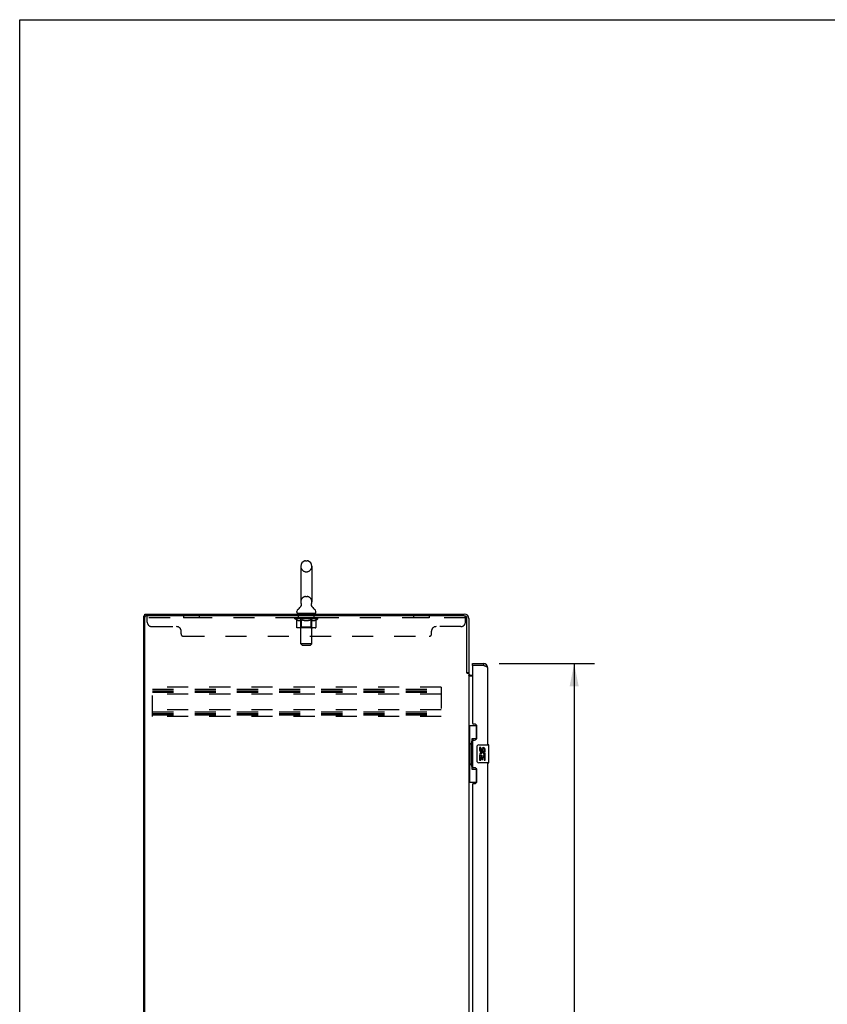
# Model space of a CAD drawing. Header units: inches. Extents: x 0 to 212, y 0 to 138.
# Tile 5 of 12: x 0 to 45, y 83 to 138. Entities that reach past the tile are written whole.
import ezdxf

# ---------------------------------------------------------------- set-up
doc = ezdxf.new("R2010")
doc.units = ezdxf.units.IN
doc.header["$LTSCALE"] = 11.6875
doc.header["$MEASUREMENT"] = 0
doc.linetypes.add('HIDDEN', pattern=[0.2, 0.1, -0.1])
doc.layers.get('0').update_dxf_attribs({"linetype": 'CONTINUOUS'})
for name, color, linetype in [('02___PRT_ALL_AXES', 7, 'CONTINUOUS'), ('DEFAULT_2', 8, 'HIDDEN'), ('DIMENSIONS', 7, 'CONTINUOUS')]:
    doc.layers.add(name, color=color, linetype=linetype)
doc.styles.get("Standard").update_dxf_attribs({"font": 'arial.ttf'})
doc.dimstyles.new('DIMSTYLE_1', dxfattribs={"dimtxt": 0.9375, "dimasz": 1.25, "dimexe": 0.09, "dimexo": 0.07, "dimgap": 0.0375, "dimtad": 0, "dimtih": 1, "dimtoh": 1, "dimzin": 4, "dimdsep": 46, "dimtxsty": 'Standard', "dimblk": '_FILLED', "dimblk1": '_FILLED', "dimblk2": '_FILLED', "dimcen": 0.09, "dimazin": 1, "dimtfac": 1, "dimtdec": 3, "dimtofl": 0, "dimtmove": 0, "dimatfit": 3, "dimldrblk": '_FILLED', "dimfxl": 1, "dimtolj": 1, "dimtzin": 4, "dimarcsym": 0})

# ---------------------------------------------------------------- blocks, each defined once
blk = doc.blocks.new('_FILLED')
at = {"color": 0, "linetype": 'ByBlock'}
blk.add_solid([(0, 0), (-1, 0.2), (-1, -0.2)], dxfattribs=at)
blk = doc.blocks.new('*D12')
at = {"layer": 'DIMENSIONS', "color": 2, "linetype": 'Continuous'}
for p, q in [((26.569, 101.809), (31.849, 101.809)), ((30.724, 101.809), (30.724, 72.263)), ((30.724, 39.309), (30.724, 68.981)), ((26.569, 39.309), (31.849, 39.309))]:
    blk.add_line(p, q, dxfattribs=at)
at = {"layer": 'DIMENSIONS', "color": 2, "linetype": 'Continuous', "xscale": 1.25, "yscale": 1.25, "zscale": 1.25}
for p, rotation in [((30.724, 101.809), 90), ((30.724, 39.309), 270)]:
    blk.add_blockref('_FILLED', p, dxfattribs=dict(at, rotation=rotation))
at = {"layer": 'DIMENSIONS', "color": 2, "linetype": 'Continuous', "insert": (30.724, 71.794), "char_height": 0.9375, "width": 4.79554, "attachment_point": 2, "line_spacing_factor": 0.9}
blk.add_mtext('62.50\\PDOORS', dxfattribs=at)

msp = doc.modelspace()

# ---------------------------------------------------------------- linework, layer by layer
at = {"color": 7, "linetype": 'Continuous'}
for p, q in [((0, 0), (0, 137.5)), ((0, 137.5), (212.5, 137.5)), ((15.577, 107.205), (15.577, 105.23)), ((15.839, 107.505), (15.927, 107.505)), ((16.189, 107.205), (16.189, 105.23)), ((15.592, 105.011), (15.589, 105.006)), ((6.883, 32.663), (6.883, 104.455)), ((6.883, 104.455), (6.997, 104.455)), ((6.935, 104.455), (6.935, 104.559)), ((15.36, 104.658), (15.36, 104.698)), ((15.383, 104.589), (15.383, 104.559)), ((16.383, 104.589), (15.383, 104.589)), ((16.383, 104.589), (16.383, 104.559)), ((16.406, 104.658), (16.406, 104.698)), ((25.087, 101.705), (25.087, 101.809)), ((25.107, 101.705), (25.087, 101.705)), ((25.694, 101.809), (25.694, 101.705)), ((24.779, 101.319), (24.883, 101.319)), ((24.883, 98.384), (25.323, 98.384)), ((24.922, 98.384), (24.922, 97.359)), ((25.287, 98.384), (25.287, 97.604)), ((24.9, 97.359), (24.9, 96.259)), ((24.9, 97.359), (25.023, 97.359)), ((25.023, 97.389), (25.023, 97.41)), ((25.023, 96.259), (25.023, 97.359)), ((25.06, 97.649), (25.06, 95.969)), ((25.287, 97.649), (25.06, 97.649)), ((25.346, 96.409), (25.346, 97.209)), ((25.446, 97.309), (25.986, 97.309)), ((26.001, 96.324), (26.001, 97.294)), ((24.9, 96.259), (25.023, 96.259)), ((24.922, 96.259), (24.922, 95.234)), ((25.023, 96.208), (25.023, 96.229)), ((25.986, 96.309), (25.446, 96.309)), ((25.06, 95.969), (25.287, 95.969)), ((25.287, 96.014), (25.287, 95.234)), ((24.883, 95.234), (25.323, 95.234))]:
    msp.add_line(p, q, dxfattribs=at)
at = {"color": 3, "linetype": 'Continuous'}
for p, q in [((6.935, 104.559), (24.636, 104.559)), ((6.935, 32.726), (6.935, 104.393)), ((24.636, 104.455), (6.997, 104.455)), ((24.779, 101.307), (24.779, 104.312)), ((24.883, 104.313), (24.883, 101.306)), ((25.087, 101.809), (25.694, 101.809)), ((25.087, 101.685), (25.087, 98.517)), ((25.694, 101.705), (25.107, 101.705)), ((25.941, 97.309), (25.941, 101.563)), ((24.792, 101.285), (24.79, 101.29)), ((24.883, 101.267), (24.808, 101.267)), ((24.883, 101.267), (24.883, 39.852)), ((25.087, 101.111), (24.923, 101.111)), ((25.025, 101.163), (25.087, 101.163)), ((25.207, 98.457), (25.147, 98.457)), ((25.337, 97.707), (25.337, 98.327)), ((25.087, 97.517), (25.087, 96.102)), ((25.147, 97.577), (25.207, 97.577)), ((25.941, 71.059), (25.941, 96.309)), ((25.207, 96.042), (25.147, 96.042)), ((25.337, 95.292), (25.337, 95.912)), ((25.087, 95.099), (25.087, 72.267)), ((25.147, 95.162), (25.207, 95.162))]:
    msp.add_line(p, q, dxfattribs=at)
at = {"color": 7, "linetype": 'Continuous'}
for points in [[(15.596, 105.123), (15.598, 105.118), (15.599, 105.114), (15.601, 105.109), (15.602, 105.104), (15.603, 105.099), (15.604, 105.094), (15.604, 105.089), (15.605, 105.084), (15.605, 105.079), (15.605, 105.074), (15.605, 105.069), (15.605, 105.064), (15.605, 105.059), (15.604, 105.054), (15.604, 105.049), (15.603, 105.044), (15.602, 105.039), (15.6, 105.034), (15.599, 105.029), (15.597, 105.025), (15.596, 105.02), (15.594, 105.015), (15.592, 105.011)], [(16.176, 105.006), (16.174, 105.011), (16.172, 105.015), (16.17, 105.02), (16.169, 105.025), (16.167, 105.029), (16.166, 105.034), (16.164, 105.039), (16.163, 105.044), (16.162, 105.049), (16.162, 105.054), (16.161, 105.059), (16.161, 105.064), (16.161, 105.069), (16.161, 105.074), (16.161, 105.079), (16.161, 105.084), (16.161, 105.089), (16.162, 105.094), (16.163, 105.099), (16.164, 105.104), (16.165, 105.109), (16.167, 105.114), (16.168, 105.118), (16.17, 105.123)], [(25.06, 97.625), (25.06, 97.622), (25.061, 97.618), (25.062, 97.614), (25.063, 97.61), (25.064, 97.605), (25.067, 97.6), (25.069, 97.595), (25.072, 97.589), (25.075, 97.582), (25.079, 97.575), (25.084, 97.568), (25.088, 97.56), (25.094, 97.552), (25.096, 97.548)], [(25.346, 97.209), (25.346, 97.215), (25.347, 97.222), (25.348, 97.228), (25.349, 97.234), (25.351, 97.24), (25.353, 97.245)], [(25.096, 96.07), (25.094, 96.067), (25.088, 96.058), (25.084, 96.05), (25.079, 96.043), (25.075, 96.036), (25.072, 96.03), (25.069, 96.024), (25.067, 96.018), (25.064, 96.013), (25.063, 96.008), (25.062, 96.004), (25.061, 96), (25.06, 95.996), (25.06, 95.993)], [(25.353, 96.373), (25.351, 96.379), (25.349, 96.385), (25.348, 96.391), (25.347, 96.397), (25.346, 96.403), (25.346, 96.409)]]:
    msp.add_lwpolyline(points, dxfattribs=at)
at = {"color": 3, "linetype": 'Continuous'}
for points in [[(25.789, 101.67), (25.774, 101.675), (25.758, 101.681), (25.742, 101.687), (25.727, 101.693), (25.71, 101.699), (25.694, 101.705)], [(25.941, 101.563), (25.94, 101.569), (25.939, 101.575), (25.936, 101.58), (25.933, 101.586), (25.928, 101.592), (25.922, 101.598), (25.915, 101.604), (25.908, 101.61), (25.899, 101.616), (25.89, 101.622), (25.88, 101.628), (25.869, 101.634), (25.857, 101.64), (25.844, 101.646), (25.831, 101.652), (25.818, 101.658), (25.804, 101.664), (25.789, 101.67)], [(24.79, 101.29), (24.789, 101.291), (24.788, 101.293), (24.787, 101.295), (24.786, 101.296), (24.785, 101.298), (24.784, 101.3), (24.783, 101.301), (24.782, 101.303), (24.78, 101.305), (24.779, 101.307)], [(24.808, 101.267), (24.806, 101.268), (24.805, 101.27), (24.803, 101.271), (24.801, 101.273), (24.8, 101.274), (24.799, 101.276), (24.798, 101.277), (24.796, 101.279), (24.796, 101.28), (24.795, 101.281), (24.794, 101.283), (24.793, 101.284), (24.792, 101.285)], [(24.899, 101.137), (24.896, 101.138), (24.894, 101.139), (24.892, 101.14), (24.89, 101.142), (24.888, 101.143), (24.886, 101.145), (24.885, 101.146), (24.884, 101.148), (24.883, 101.149), (24.883, 101.151), (24.883, 101.152)], [(24.923, 101.111), (24.923, 101.113), (24.923, 101.115), (24.923, 101.117), (24.922, 101.119), (24.921, 101.12), (24.92, 101.122), (24.919, 101.124), (24.918, 101.125), (24.916, 101.127), (24.914, 101.128), (24.912, 101.129), (24.91, 101.131), (24.908, 101.132), (24.906, 101.133), (24.904, 101.134), (24.899, 101.137)]]:
    msp.add_lwpolyline(points, dxfattribs=at)
at = {"color": 7, "linetype": 'Continuous'}
for centre, radius, start, end in [((15.883, 107.205), 0.306, 105.6303, 180), ((15.839, 107.361), 0.144, 90, 105.6303), ((15.927, 107.361), 0.144, 74.3697, 90), ((15.883, 107.205), 0.306, 0, 74.3697), ((15.504, 104.698), 0.144, 124.6626, 180), ((15.124, 105.246), 0.523, 304.6624, 336.9318), ((15.883, 105.23), 0.306, 180, 200.4871), ((16.641, 105.246), 0.523, 203.0682, 235.3376), ((15.883, 105.23), 0.306, 339.5129, 360), ((16.262, 104.698), 0.144, 0, 55.3374), ((15.429, 104.658), 0.069, 180, 270), ((16.337, 104.658), 0.069, 270, 360), ((25.694, 101.563), 0.142, 48.633, 90), ((25.777, 101.419), 0.26, 90, 92.6114), ((25.446, 97.209), 0.1, 90, 158.7946), ((25.986, 97.294), 0.015, 0, 90), ((25.446, 96.409), 0.1, 201.205, 270), ((25.986, 96.324), 0.015, 270, 360)]:
    msp.add_arc(centre, radius, start, end, dxfattribs=at)
at = {"color": 3, "linetype": 'Continuous'}
for centre, radius, start, end in [((6.997, 104.393), 0.0625, 90, 180), ((24.636, 104.313), 0.246, 0, 90), ((24.636, 104.312), 0.143, 0, 90), ((25.107, 101.685), 0.02, 90, 180), ((25.694, 101.563), 0.246, 0, 90), ((25.025, 101.306), 0.142, 180, 270), ((25.147, 98.517), 0.06, 180, 270), ((25.207, 98.327), 0.13, 0, 90), ((25.207, 97.707), 0.13, 270, 360), ((25.147, 97.517), 0.06, 90, 180), ((25.147, 96.102), 0.06, 180, 270), ((25.207, 95.912), 0.13, 0, 90), ((25.147, 95.102), 0.06, 90, 182.387), ((25.207, 95.292), 0.13, 270, 360)]:
    msp.add_arc(centre, radius, start, end, dxfattribs=at)
at = {"color": 7, "linetype": 'Continuous'}
for centre, start_param, end_param in [((25.127, 97.4), 0.699287, 1.51401), ((25.127, 97.4), -4.655602, -3.84088), ((25.127, 96.219), 0.699287, 1.51401), ((25.127, 96.219), -4.655602, -3.84088)]:
    msp.add_ellipse(centre, major_axis=(0, 0.18), ratio=0.579493, start_param=start_param, end_param=end_param, dxfattribs=at)
at = {"layer": '02___PRT_ALL_AXES', "color": 8, "linetype": 'HIDDEN'}
for p, q in [((9.07, 104.455), (9.07, 104.351)), ((9.945, 104.455), (9.07, 104.455)), ((9.945, 104.351), (9.07, 104.351)), ((9.945, 104.455), (9.945, 104.351)), ((15.445, 104.351), (15.445, 104.455)), ((16.32, 104.455), (15.445, 104.455)), ((16.32, 104.351), (15.445, 104.351)), ((16.32, 104.351), (16.32, 104.455)), ((21.82, 104.455), (21.82, 104.351)), ((22.695, 104.455), (21.82, 104.455)), ((22.695, 104.351), (21.82, 104.351)), ((22.695, 104.455), (22.695, 104.351))]:
    msp.add_line(p, q, dxfattribs=at)
at = {"layer": '02___PRT_ALL_AXES', "color": 7, "linetype": 'Continuous'}
for p, q in [((25.484, 97.155), (25.484, 97.019)), ((25.546, 97.155), (25.484, 97.155)), ((25.546, 97.019), (25.546, 97.155)), ((25.484, 96.694), (25.484, 96.463)), ((25.502, 96.694), (25.484, 96.694)), ((25.536, 96.694), (25.564, 96.713)), ((25.536, 96.694), (25.798, 96.694)), ((25.546, 96.463), (25.546, 96.631)), ((25.546, 96.631), (25.612, 96.631)), ((25.612, 97.081), (25.612, 97.012)), ((25.612, 96.631), (25.612, 96.495)), ((25.672, 97.019), (25.672, 97.061)), ((25.672, 96.495), (25.672, 96.631)), ((25.672, 96.631), (25.735, 96.631)), ((25.727, 96.73), (25.785, 96.705)), ((25.735, 97.061), (25.735, 96.924)), ((25.735, 96.924), (25.798, 96.924)), ((25.735, 96.631), (25.735, 96.463)), ((25.798, 96.924), (25.798, 97.061)), ((25.798, 96.463), (25.798, 96.694)), ((25.484, 96.463), (25.546, 96.463)), ((25.612, 96.495), (25.672, 96.495)), ((25.735, 96.463), (25.798, 96.463))]:
    msp.add_line(p, q, dxfattribs=at)
for centre, radius, start, end in [((25.704, 97.061), 0.0943, 68.6999, 167.4338), ((25.704, 97.061), 0.0943, 0, 68.6704), ((25.637, 96.767), 0.154, 161.4199, 206.1963), ((25.578, 97.019), 0.0943, 180, 360), ((25.641, 96.767), 0.157, 336.5966, 161.8791), ((25.641, 96.767), 0.157, 205.737, 207.8532), ((25.578, 97.019), 0.0314, 180, 261.2295), ((25.641, 96.767), 0.0943, 336.5966, 215.1122), ((25.577, 97.024), 0.0362, 263.4285, 341.7628), ((25.704, 97.061), 0.0314, 0, 180.0485)]:
    msp.add_arc(centre, radius, start, end, dxfattribs=at)
at = {"layer": 'DEFAULT_2', "color": 8, "linetype": 'HIDDEN'}
for p, q in [((15.839, 106.905), (15.927, 106.905)), ((15.839, 105.53), (15.927, 105.53)), ((7.07, 104.11), (7.07, 104.455)), ((24.695, 104.351), (7.07, 104.351)), ((15.25, 104.302), (15.25, 104.349)), ((15.349, 104.233), (15.25, 104.302)), ((16.516, 104.302), (15.25, 104.302)), ((15.259, 104.343), (15.259, 104.349)), ((15.268, 104.339), (15.268, 104.343)), ((15.268, 104.339), (16.498, 104.339)), ((15.277, 104.339), (15.277, 104.343)), ((15.278, 104.339), (15.278, 104.343)), ((15.288, 104.343), (15.288, 104.349)), ((15.304, 104.339), (15.304, 104.343)), ((15.306, 104.339), (15.306, 104.343)), ((15.335, 104.343), (15.335, 104.349)), ((15.349, 104.339), (15.349, 104.343)), ((15.349, 103.828), (15.349, 104.233)), ((15.349, 104.233), (15.363, 104.224)), ((15.352, 104.339), (15.352, 104.343)), ((15.556, 104.342), (15.355, 104.342)), ((15.398, 104.343), (15.398, 104.349)), ((15.399, 104.339), (15.399, 104.342)), ((15.4, 104.339), (15.4, 104.342)), ((15.403, 104.339), (15.403, 104.342)), ((15.41, 104.339), (15.41, 104.343)), ((15.41, 104.339), (15.41, 104.342)), ((15.414, 104.339), (15.414, 104.343)), ((15.417, 104.339), (15.417, 104.343)), ((15.421, 104.339), (15.421, 104.342)), ((15.435, 104.339), (15.435, 104.342)), ((15.454, 104.339), (15.454, 104.345)), ((15.454, 104.339), (15.454, 104.342)), ((15.474, 104.339), (15.474, 104.342)), ((15.474, 104.339), (15.474, 104.342)), ((15.476, 104.343), (15.476, 104.349)), ((15.486, 104.339), (15.486, 104.343)), ((15.49, 104.339), (15.49, 104.343)), ((15.499, 104.339), (15.499, 104.342)), ((15.51, 104.339), (15.51, 104.346)), ((15.526, 104.339), (15.526, 104.342)), ((15.529, 104.339), (15.529, 104.342)), ((15.556, 104.339), (15.556, 104.342)), ((15.623, 104.342), (15.561, 104.342)), ((15.566, 104.343), (15.566, 104.349)), ((15.57, 104.589), (15.57, 104.559)), ((15.57, 103.831), (15.57, 104.299)), ((15.573, 104.339), (15.573, 104.343)), ((15.578, 104.339), (15.578, 104.343)), ((15.583, 102.908), (15.583, 104.555)), ((15.584, 104.339), (15.584, 104.348)), ((15.588, 104.339), (15.588, 104.342)), ((15.599, 104.339), (15.599, 104.342)), ((15.617, 104.233), (15.602, 104.224)), ((15.617, 103.828), (15.617, 104.233)), ((15.617, 104.233), (15.645, 104.224)), ((15.623, 104.339), (15.623, 104.342)), ((15.698, 104.342), (15.639, 104.342)), ((15.659, 104.339), (15.659, 104.342)), ((15.666, 104.343), (15.666, 104.349)), ((15.67, 104.339), (15.67, 104.343)), ((15.672, 104.339), (15.672, 104.349)), ((15.675, 104.339), (15.675, 104.343)), ((15.683, 104.339), (15.683, 104.343)), ((15.698, 104.339), (15.698, 104.342)), ((15.778, 104.342), (15.724, 104.342)), ((15.737, 104.339), (15.737, 104.342)), ((15.769, 104.342), (15.883, 104.349)), ((15.773, 104.343), (15.773, 104.349)), ((15.774, 104.349), (15.773, 104.349)), ((15.773, 104.339), (15.773, 104.343)), ((15.774, 104.343), (15.774, 104.349)), ((15.777, 104.339), (15.777, 104.343)), ((15.778, 104.339), (15.778, 104.342)), ((15.779, 104.339), (15.779, 104.343)), ((15.862, 104.342), (15.814, 104.342)), ((15.819, 104.339), (15.819, 104.342)), ((15.862, 104.339), (15.862, 104.342)), ((15.88, 104.343), (15.88, 104.343)), ((15.88, 104.339), (15.88, 104.343)), ((15.88, 104.339), (15.88, 104.343)), ((15.883, 104.343), (15.883, 104.349)), ((15.883, 104.349), (15.997, 104.342)), ((15.885, 104.339), (15.885, 104.343)), ((15.885, 104.343), (15.886, 104.343)), ((15.886, 104.339), (15.886, 104.343)), ((15.904, 104.339), (15.904, 104.342)), ((15.904, 104.342), (15.952, 104.342)), ((15.946, 104.339), (15.946, 104.342)), ((15.987, 104.339), (15.987, 104.343)), ((15.987, 104.339), (15.987, 104.342)), ((15.987, 104.342), (16.042, 104.342)), ((15.988, 104.339), (15.988, 104.343)), ((15.992, 104.343), (15.992, 104.349)), ((15.992, 104.349), (15.993, 104.349)), ((15.992, 104.339), (15.992, 104.343)), ((15.993, 104.343), (15.993, 104.349)), ((16.029, 104.339), (16.029, 104.342)), ((16.068, 104.339), (16.068, 104.342)), ((16.068, 104.342), (16.127, 104.342)), ((16.083, 104.339), (16.083, 104.343)), ((16.091, 104.339), (16.091, 104.343)), ((16.093, 104.339), (16.093, 104.349)), ((16.096, 104.339), (16.096, 104.343)), ((16.1, 104.343), (16.1, 104.349)), ((16.107, 104.339), (16.107, 104.342)), ((16.152, 104.234), (16.123, 104.224)), ((16.143, 104.339), (16.143, 104.342)), ((16.143, 104.342), (16.205, 104.342)), ((16.152, 103.828), (16.152, 104.234)), ((16.152, 104.234), (16.167, 104.224)), ((16.167, 104.339), (16.167, 104.342)), ((16.178, 104.339), (16.178, 104.342)), ((16.182, 104.339), (16.182, 104.348)), ((16.183, 102.908), (16.183, 104.555)), ((16.188, 104.339), (16.188, 104.343)), ((16.193, 104.339), (16.193, 104.343)), ((16.195, 104.589), (16.195, 104.559)), ((16.196, 103.831), (16.196, 104.299)), ((16.2, 104.343), (16.2, 104.349)), ((16.21, 104.339), (16.21, 104.342)), ((16.21, 104.342), (16.516, 104.342)), ((16.237, 104.339), (16.237, 104.342)), ((16.24, 104.339), (16.24, 104.342)), ((16.256, 104.339), (16.256, 104.346)), ((16.267, 104.339), (16.267, 104.342)), ((16.276, 104.339), (16.276, 104.343)), ((16.28, 104.339), (16.28, 104.343)), ((16.29, 104.343), (16.29, 104.349)), ((16.291, 104.339), (16.291, 104.342)), ((16.291, 104.339), (16.291, 104.342)), ((16.312, 104.339), (16.312, 104.345)), ((16.312, 104.339), (16.312, 104.342)), ((16.33, 104.339), (16.33, 104.342)), ((16.345, 104.339), (16.345, 104.342)), ((16.349, 104.339), (16.349, 104.343)), ((16.352, 104.339), (16.352, 104.343)), ((16.356, 104.339), (16.356, 104.343)), ((16.356, 104.339), (16.356, 104.342)), ((16.363, 104.339), (16.363, 104.342)), ((16.366, 104.339), (16.366, 104.342)), ((16.367, 104.339), (16.367, 104.342)), ((16.368, 104.343), (16.368, 104.349)), ((16.395, 104.346), (16.515, 104.347)), ((16.395, 104.342), (16.395, 104.346)), ((16.419, 104.235), (16.404, 104.225)), ((16.414, 104.339), (16.414, 104.343)), ((16.417, 104.339), (16.417, 104.343)), ((16.419, 104.235), (16.516, 104.302)), ((16.419, 103.828), (16.419, 104.235)), ((16.431, 104.343), (16.431, 104.349)), ((16.46, 104.339), (16.46, 104.343)), ((16.462, 104.339), (16.462, 104.343)), ((16.478, 104.343), (16.478, 104.349)), ((16.488, 104.339), (16.488, 104.343)), ((16.489, 104.339), (16.489, 104.343)), ((16.498, 104.339), (16.498, 104.343)), ((16.507, 104.343), (16.507, 104.349)), ((16.515, 104.342), (16.515, 104.347)), ((16.516, 104.302), (16.516, 104.343)), ((24.636, 104.455), (24.695, 104.455)), ((24.695, 104.11), (24.695, 104.455)), ((7.32, 103.86), (8.695, 103.86)), ((15.377, 104.215), (15.363, 104.224)), ((15.39, 104.208), (15.377, 104.215)), ((15.404, 104.201), (15.39, 104.208)), ((16.377, 103.791), (15.392, 103.791)), ((15.417, 104.195), (15.404, 104.201)), ((15.431, 104.191), (15.417, 104.196)), ((15.534, 104.191), (15.431, 104.191)), ((15.57, 103.831), (15.53, 103.791)), ((15.534, 104.191), (15.548, 104.196)), ((15.561, 104.201), (15.548, 104.196)), ((15.575, 104.208), (15.561, 104.201)), ((16.196, 103.831), (15.57, 103.831)), ((15.589, 104.215), (15.575, 104.208)), ((15.603, 104.224), (15.589, 104.215)), ((15.628, 103.795), (15.626, 103.798)), ((15.633, 103.792), (15.63, 103.793)), ((15.635, 103.791), (15.633, 103.792)), ((15.638, 103.791), (15.635, 103.791)), ((15.674, 104.215), (15.645, 104.224)), ((15.702, 104.208), (15.673, 104.215)), ((15.729, 104.201), (15.701, 104.208)), ((15.757, 104.195), (15.729, 104.201)), ((15.784, 104.191), (15.756, 104.195)), ((15.982, 104.191), (15.784, 104.191)), ((15.982, 104.191), (16.01, 104.196)), ((16.038, 104.201), (16.01, 104.196)), ((16.066, 104.208), (16.038, 104.201)), ((16.094, 104.216), (16.065, 104.208)), ((16.123, 104.224), (16.094, 104.216)), ((16.181, 104.215), (16.167, 104.224)), ((16.196, 104.208), (16.181, 104.216)), ((16.21, 104.201), (16.196, 104.208)), ((16.196, 103.831), (16.236, 103.791)), ((16.224, 104.195), (16.21, 104.201)), ((16.238, 104.191), (16.224, 104.195)), ((16.332, 104.191), (16.238, 104.191)), ((16.332, 104.191), (16.347, 104.195)), ((16.361, 104.201), (16.346, 104.195)), ((16.375, 104.208), (16.361, 104.201)), ((16.39, 104.216), (16.375, 104.208)), ((16.405, 104.225), (16.39, 104.216)), ((24.445, 103.86), (23.07, 103.86)), ((8.945, 103.455), (8.945, 103.61)), ((9.07, 103.33), (22.695, 103.33)), ((22.82, 103.455), (22.82, 103.61)), ((15.652, 102.839), (15.583, 102.908)), ((16.183, 102.908), (15.583, 102.908)), ((15.652, 102.839), (16.114, 102.839)), ((16.114, 102.839), (16.183, 102.908)), ((7.362, 98.872), (7.362, 100.497)), ((23.362, 100.497), (7.362, 100.497)), ((23.362, 100.497), (23.362, 98.872)), ((7.362, 100.393), (23.362, 100.393)), ((7.362, 100.303), (23.362, 100.303)), ((7.362, 100.226), (23.362, 100.226)), ((23.362, 100.122), (7.362, 100.122)), ((23.362, 99.247), (7.362, 99.247)), ((7.362, 99.143), (23.362, 99.143)), ((7.362, 99.053), (23.362, 99.053)), ((7.362, 98.976), (23.362, 98.976)), ((23.362, 98.872), (7.362, 98.872))]:
    msp.add_line(p, q, dxfattribs=at)
for points in [[(15.392, 103.791), (15.387, 103.791), (15.382, 103.792), (15.377, 103.793), (15.372, 103.795), (15.367, 103.798), (15.363, 103.801), (15.359, 103.804), (15.356, 103.808), (15.353, 103.813), (15.351, 103.817), (15.349, 103.823), (15.349, 103.828)], [(15.617, 103.817), (15.617, 103.823), (15.617, 103.828)], [(15.618, 103.813), (15.617, 103.817), (15.617, 103.823), (15.617, 103.828)], [(15.63, 103.793), (15.628, 103.795), (15.626, 103.798), (15.623, 103.801), (15.622, 103.804), (15.62, 103.808), (15.618, 103.813)], [(15.623, 103.801), (15.622, 103.804), (15.62, 103.808)], [(16.13, 103.791), (16.133, 103.791), (16.135, 103.792), (16.138, 103.793), (16.14, 103.795), (16.143, 103.798), (16.145, 103.801), (16.147, 103.804), (16.149, 103.808), (16.15, 103.813), (16.151, 103.817), (16.152, 103.823), (16.152, 103.828)], [(16.377, 103.791), (16.382, 103.791), (16.387, 103.792), (16.392, 103.793), (16.397, 103.795), (16.401, 103.798), (16.406, 103.801), (16.409, 103.804), (16.413, 103.808), (16.416, 103.813), (16.418, 103.817), (16.419, 103.823), (16.419, 103.828)]]:
    msp.add_lwpolyline(points, dxfattribs=at)
for centre, radius, start, end in [((15.883, 107.205), 0.306, 180, 254.3697), ((15.883, 107.205), 0.306, 285.6303, 360), ((15.839, 107.048), 0.144, 254.3697, 270), ((15.927, 107.048), 0.144, 270, 285.6303), ((15.883, 105.23), 0.306, 105.6303, 180), ((15.839, 105.386), 0.144, 90, 105.6303), ((15.927, 105.386), 0.144, 74.3697, 90), ((15.883, 105.23), 0.306, 0, 74.3697), ((15.53, 104.299), 0.0398, 0, 90), ((15.548, 104.555), 0.0345, 0, 90), ((16.217, 104.555), 0.0345, 90, 180), ((16.236, 104.299), 0.0398, 90, 180), ((7.32, 104.11), 0.25, 180, 270), ((8.695, 103.61), 0.25, 0, 90), ((23.07, 103.61), 0.25, 90, 180), ((24.445, 104.11), 0.25, 270, 360), ((9.07, 103.455), 0.125, 180, 270), ((22.695, 103.455), 0.125, 270, 360)]:
    msp.add_arc(centre, radius, start, end, dxfattribs=at)
for centre, major_axis, ratio, start_param, end_param in [((15.883, 104.349), (0.633, 0.007), 0.05963, 2.96643, 3.140963), ((15.23, 104.337), (0.198, 0), 0.060556, 0.430652, 1.470503), ((15.883, 104.349), (0.633, 0), 0.060556, -3.141593, -2.96706), ((15.23, 104.331), (0.198, 0.002), 0.05963, 1.376596, 1.469874), ((15.883, 104.349), (0.633, 0.013), 0.05688, 2.791345, 2.965878), ((15.274, 104.337), (0.198, -0.002), 0.05963, 0.605815, 1.645666), ((15.206, 104.337), (0.198, 0.002), 0.05963, 0.25549, 1.295341), ((15.883, 104.349), (0.633, -0.007), 0.05963, -2.96643, -2.791898), ((15.274, 104.331), (0.198, 0), 0.060556, 1.551758, 1.645036), ((15.206, 104.331), (0.198, 0.004), 0.05688, 1.20151, 1.294789), ((15.275, 104.333), (0.164, 0.002), 0.05963, 1.065228, 1.614276), ((15.255, 104.333), (0.164, 0.003), 0.05688, 0.890143, 1.43919), ((15.313, 104.333), (0.164, 0), 0.060556, 1.240391, 1.789438), ((15.883, 104.349), (0.633, 0.019), 0.052395, 2.616403, 2.790936), ((15.337, 104.337), (0.198, -0.004), 0.05688, 0.7809, 1.820751), ((15.202, 104.337), (0.198, 0.004), 0.05688, 0.080405, 1.120256), ((15.883, 104.349), (0.633, -0.013), 0.05688, -2.791345, -2.616812), ((15.337, 104.331), (0.198, -0.002), 0.05963, 1.72692, 1.820198), ((15.202, 104.331), (0.198, 0.006), 0.052395, 1.026568, 1.119847), ((15.255, 104.333), (0.164, 0.005), 0.052395, 0.715201, 1.264248), ((15.369, 104.333), (0.164, -0.002), 0.05963, 1.415553, 1.9646), ((15.883, 104.349), (0.633, 0.025), 0.046319, 2.441654, 2.616187), ((15.416, 104.337), (0.198, -0.006), 0.052395, 0.955842, 1.995693), ((15.219, 104.337), (0.198, 0.006), 0.052395, -0.094537, 0.945314), ((15.883, 104.349), (0.633, -0.019), 0.052395, -2.616403, -2.44187), ((15.416, 104.331), (0.198, -0.004), 0.05688, 1.902006, 1.995284), ((15.219, 104.331), (0.198, 0.008), 0.046319, 0.851819, 0.945098), ((15.273, 104.333), (0.164, 0.006), 0.046319, 0.540452, 1.089499), ((15.44, 104.333), (0.164, -0.003), 0.05688, 1.590638, 2.139686), ((15.883, 104.349), (0.633, 0.029), 0.038841, 2.267123, 2.441656), ((15.509, 104.337), (0.198, -0.008), 0.046319, 1.130591, 2.170442), ((15.256, 104.337), (0.198, 0.008), 0.046319, -0.269286, 0.770565), ((15.883, 104.349), (0.633, -0.025), 0.046319, -2.441654, -2.267121), ((15.509, 104.331), (0.198, -0.006), 0.052395, 2.076947, 2.170226), ((15.256, 104.331), (0.198, 0.009), 0.038841, 0.677289, 0.770567), ((15.31, 104.333), (0.164, 0.008), 0.038841, 0.365921, 0.914969), ((15.525, 104.333), (0.164, -0.005), 0.052395, 1.76558, 2.314627), ((15.883, 104.349), (0.633, 0.033), 0.030195, 2.09281, 2.267343), ((15.614, 104.337), (0.198, -0.009), 0.038841, 1.305122, 2.344973), ((15.312, 104.337), (0.198, 0.009), 0.038841, -0.443817, 0.596034), ((15.883, 104.349), (0.633, -0.029), 0.038841, -2.267123, -2.092591), ((15.614, 104.331), (0.198, -0.008), 0.046319, 2.251696, 2.344975), ((15.312, 104.331), (0.198, 0.01), 0.030195, 0.502975, 0.596254), ((15.365, 104.333), (0.164, 0.009), 0.030195, 0.191608, 0.740655), ((15.62, 104.333), (0.164, -0.006), 0.046319, 1.940329, 2.489376), ((15.386, 104.337), (0.198, 0.01), 0.030195, -0.61813, 0.421721), ((15.727, 104.337), (0.198, -0.01), 0.030195, 1.479435, 2.519286), ((15.883, 104.349), (0.633, 0.036), 0.020645, 1.918687, 2.09322), ((15.883, 104.349), (0.633, -0.033), 0.030195, -2.09281, -1.918277), ((15.727, 104.331), (0.198, -0.009), 0.038841, 2.426227, 2.519505), ((15.386, 104.331), (0.198, 0.011), 0.020645, 0.328852, 0.422131), ((15.435, 104.333), (0.164, 0.009), 0.020645, 0.017485, 0.566532), ((15.724, 104.333), (0.164, -0.008), 0.038841, 2.11486, 2.663907), ((15.474, 104.337), (0.198, 0.011), 0.020645, -0.792253, 0.247598), ((15.845, 104.337), (0.198, -0.011), 0.020645, 1.653558, 2.693409), ((15.883, 104.349), (0.633, 0.038), 0.010478, 1.744704, 1.919237), ((15.883, 104.349), (0.633, -0.036), 0.020645, -1.918687, -1.744154), ((15.845, 104.331), (0.198, -0.01), 0.030195, 2.60054, 2.693819), ((15.474, 104.331), (0.198, 0.012), 0.010478, 0.154869, 0.248148), ((15.518, 104.333), (0.164, 0.01), 0.010478, 6.126688, 6.675735), ((15.832, 104.333), (0.164, -0.009), 0.030195, 2.289173, 2.83822), ((15.575, 104.337), (0.198, 0.012), 0.010478, -0.966236, -0.000846), ((15.964, 104.337), (0.198, -0.012), 0.010478, 1.827541, 2.867392), ((15.883, 104.349), (0.633, -0.038), 0.010478, -1.744704, -1.570171), ((15.964, 104.331), (0.198, -0.011), 0.020645, 2.774664, 2.867942), ((15.942, 104.333), (0.164, -0.009), 0.020645, 2.463296, 3.012344), ((15.802, 104.337), (0.198, 0.012), 0.010478, 0.274201, 1.314052), ((15.716, 104.333), (0.164, 0.01), 0.010478, -0.000483, 0.504314), ((15.686, 104.331), (0.198, 0.012), 0.010478, 0.099668, 0.192946), ((15.883, 104.349), (0.633, 0.038), 0.010478, -1.571421, -1.396888), ((16.08, 104.331), (0.198, -0.012), 0.010478, 2.948646, 3.041925), ((16.05, 104.333), (0.164, -0.01), 0.010478, 2.637279, 3.142076), ((15.921, 104.337), (0.198, 0.011), 0.020645, 0.448184, 1.488034), ((15.824, 104.333), (0.164, 0.009), 0.020645, 0.129249, 0.678296), ((15.802, 104.331), (0.198, 0.011), 0.020645, 0.273651, 0.366929), ((16.191, 104.337), (0.198, -0.012), 0.010478, -3.140747, -2.175357), ((15.883, 104.349), (0.633, 0.036), 0.020645, -1.397439, -1.222906), ((15.883, 104.349), (0.633, -0.038), 0.010478, 1.222355, 1.396888), ((16.039, 104.337), (0.198, 0.01), 0.030195, 0.622307, 1.662158), ((15.934, 104.333), (0.164, 0.009), 0.030195, 0.303372, 0.852419), ((16.248, 104.333), (0.164, -0.01), 0.010478, 2.749043, 3.29809), ((16.292, 104.337), (0.198, -0.011), 0.020645, 2.893995, 3.933846), ((15.921, 104.331), (0.198, 0.01), 0.030195, 0.447774, 0.541052), ((16.292, 104.331), (0.198, -0.012), 0.010478, 2.893445, 2.986723), ((16.152, 104.337), (0.198, 0.009), 0.038841, 0.79662, 1.836471), ((15.883, 104.349), (0.633, 0.033), 0.030195, -1.223315, -1.048783), ((15.883, 104.349), (0.633, -0.036), 0.020645, 1.048373, 1.222906), ((16.042, 104.333), (0.164, 0.008), 0.038841, 0.477686, 1.026733), ((16.331, 104.333), (0.164, -0.009), 0.020645, 2.57506, 3.124108), ((16.38, 104.337), (0.198, -0.01), 0.030195, 2.719872, 3.759723), ((16.257, 104.337), (0.198, 0.008), 0.046319, 0.971151, 2.011002), ((16.039, 104.331), (0.198, 0.009), 0.038841, 0.622087, 0.715366), ((16.38, 104.331), (0.198, -0.011), 0.020645, 2.719462, 2.812741), ((15.883, 104.349), (0.633, 0.029), 0.038841, -1.049002, -0.874469), ((15.883, 104.349), (0.633, -0.033), 0.030195, 0.87425, 1.048783), ((16.146, 104.333), (0.164, 0.006), 0.046319, 0.652216, 1.201263), ((16.35, 104.337), (0.198, 0.006), 0.052395, 1.1459, 2.185751), ((16.401, 104.333), (0.164, -0.009), 0.030195, 2.400937, 2.949985), ((16.454, 104.337), (0.198, -0.009), 0.038841, 2.545558, 3.585409), ((16.241, 104.333), (0.164, 0.005), 0.052395, 0.826965, 1.376012), ((16.152, 104.331), (0.198, 0.008), 0.046319, 0.796618, 0.889896), ((16.454, 104.331), (0.198, -0.01), 0.030195, 2.545339, 2.638617), ((16.429, 104.337), (0.198, 0.004), 0.05688, 1.320842, 2.360692), ((15.883, 104.349), (0.633, 0.025), 0.046319, -0.874471, -0.699939), ((15.883, 104.349), (0.633, -0.029), 0.038841, 0.699936, 0.874469), ((16.51, 104.337), (0.198, -0.008), 0.046319, 2.371028, 3.410879), ((16.456, 104.333), (0.164, -0.008), 0.038841, 2.226624, 2.775671), ((16.492, 104.337), (0.198, 0.002), 0.05963, 1.495927, 2.535778), ((16.326, 104.333), (0.164, 0.003), 0.05688, 1.001907, 1.550954), ((16.547, 104.337), (0.198, -0.006), 0.052395, 2.196279, 3.23613), ((16.493, 104.333), (0.164, -0.006), 0.046319, 2.052093, 2.601141), ((16.257, 104.331), (0.198, 0.006), 0.052395, 0.971367, 1.064645), ((16.536, 104.337), (0.198, 0), 0.060556, 2.364024, 2.71094), ((16.51, 104.331), (0.198, -0.009), 0.038841, 2.371026, 2.464304), ((16.564, 104.337), (0.198, -0.004), 0.05688, 2.021337, 3.061188), ((15.883, 104.349), (0.633, 0.019), 0.052395, -0.699723, -0.52519), ((15.883, 104.349), (0.633, -0.025), 0.046319, 0.525406, 0.699939), ((16.56, 104.337), (0.198, -0.002), 0.05963, 1.846251, 2.886102), ((16.397, 104.333), (0.164, 0.002), 0.05963, 1.176993, 1.72604), ((16.511, 104.333), (0.164, -0.005), 0.052395, 1.877344, 2.426392), ((16.452, 104.333), (0.164, 0), 0.060556, 1.352155, 1.901202), ((16.51, 104.333), (0.164, -0.003), 0.05688, 1.702402, 2.25145), ((16.491, 104.333), (0.164, -0.002), 0.05963, 1.527317, 2.076364), ((16.35, 104.331), (0.198, 0.004), 0.05688, 1.146309, 1.239587), ((16.547, 104.331), (0.198, -0.008), 0.046319, 2.196495, 2.289773), ((15.883, 104.349), (0.633, 0.013), 0.05688, -0.524781, -0.350248), ((15.883, 104.349), (0.633, -0.019), 0.052395, 0.350657, 0.52519), ((16.536, 104.331), (0.198, -0.002), 0.05963, 1.764997, 1.971333), ((16.429, 104.331), (0.198, 0.002), 0.05963, 1.321394, 1.414673), ((16.564, 104.331), (0.198, -0.006), 0.052395, 2.021746, 2.115024), ((15.883, 104.349), (0.633, 0.007), 0.05963, -0.349695, -0.175162), ((15.883, 104.349), (0.633, -0.013), 0.05688, 0.175715, 0.350248), ((16.492, 104.331), (0.198, 0), 0.060556, 1.496556, 1.589835), ((16.56, 104.331), (0.198, -0.004), 0.05688, 1.846804, 1.940083), ((15.883, 104.349), (0.633, -0.007), 0.05963, 6.27665, 6.458348), ((15.883, 104.349), (0.633, 0), 0.060556, -0.174533, -0.058352)]:
    msp.add_ellipse(centre, major_axis=major_axis, ratio=ratio, start_param=start_param, end_param=end_param, dxfattribs=at)

# ---------------------------------------------------------------- dimensions: what is measured, and where the dimension line sits
at = {"layer": 'DIMENSIONS', "color": 2, "linetype": 'Continuous'}
dim = msp.add_linear_dim(base=(30.724, 101.809), p1=(26.499, 39.309), p2=(26.499, 101.809), angle=90, text='<>\\PDOORS', dimstyle='DIMSTYLE_1', dxfattribs=at)
dim.commit()
dim.dimension.update_dxf_attribs({"geometry": '*D12', "text_midpoint": (30.724, 70.622), "dimtype": 160})

doc.saveas('drawing.dxf')
